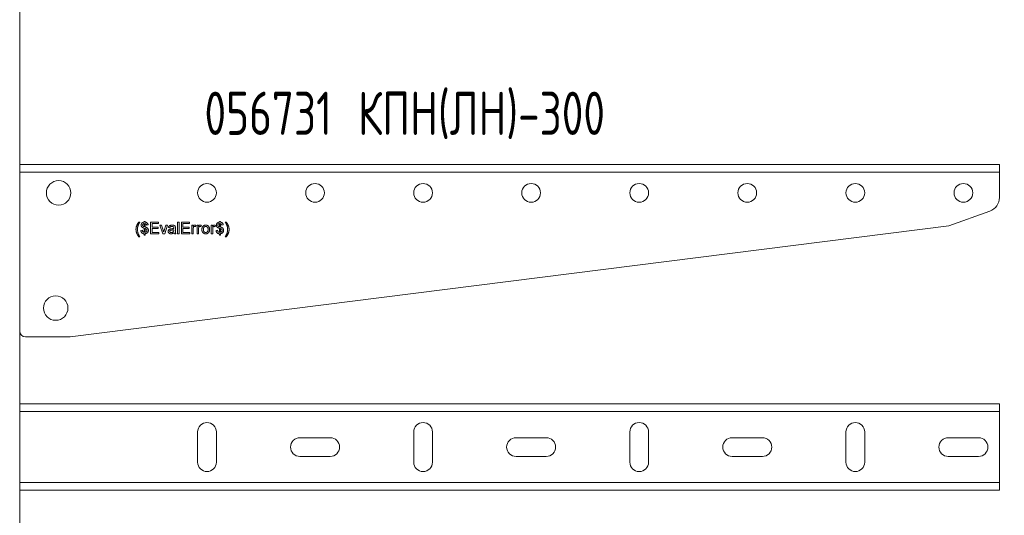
# Model space of a CAD drawing. Header units: millimetres. Extents: x -157 to 1216, y -3 to 919.
# Tile 3 of 9: x 625 to 967, y 403 to 575. Entities that reach past the tile are written whole.
import ezdxf

# ---------------------------------------------------------------- set-up
doc = ezdxf.new("R2010")
doc.units = ezdxf.units.MM
doc.styles.add('SLDTEXTSTYLE0', font='TXT', dxfattribs={"width": 0.7, "bigfont": 'bigfont'})

msp = doc.modelspace()

# ---------------------------------------------------------------- linework, layer by layer
at = {"color": 7, "linetype": 'Continuous', "lineweight": 0}
msp.add_line((624.9, 889.97), (624.9, 291.14), dxfattribs=at)
at = {"color": 7, "linetype": 'Continuous', "lineweight": 15}
for p, q in [((964.84, 524.72), (624.84, 524.72)), ((624.84, 522.02), (624.84, 524.72)), ((964.84, 524.72), (964.84, 522.02)), ((964.84, 522.02), (624.84, 522.02)), ((624.84, 522.02), (624.84, 466.89)), ((964.84, 513.27), (964.84, 522.02)), ((947.3, 503.39), (961.55, 508.57)), ((642.38, 464.89), (947.3, 503.39)), ((666.18, 504.72), (666.54, 504.72)), ((668.07, 504.93), (668.38, 504.93)), ((668.07, 504.72), (668.07, 504.93)), ((668.07, 503.13), (668.07, 504.26)), ((668.07, 501.18), (668.07, 502.6)), ((668.38, 504.93), (668.38, 504.72)), ((668.38, 504.21), (668.38, 503.04)), ((668.38, 502.51), (668.38, 501.18)), ((669.41, 503.75), (668.89, 503.7)), ((670.23, 504.72), (673.05, 504.72)), ((670.23, 500.72), (670.23, 504.72)), ((670.79, 504.26), (670.79, 503.03)), ((673.05, 504.26), (670.79, 504.26)), ((670.79, 503.03), (672.89, 503.03)), ((670.79, 502.57), (670.79, 501.18)), ((672.89, 502.57), (670.79, 502.57)), ((672.89, 503.03), (672.89, 502.57)), ((673.05, 504.72), (673.05, 504.26)), ((673.51, 503.65), (674.05, 503.65)), ((674.53, 500.72), (673.51, 503.65)), ((674.05, 503.65), (674.63, 501.89)), ((675, 501.86), (675.58, 503.65)), ((676.13, 503.65), (675.18, 500.72)), ((675.58, 503.65), (676.13, 503.65)), ((676.95, 502.77), (676.43, 502.83)), ((678.89, 502.62), (678.89, 501.99)), ((679.61, 504.72), (680.13, 504.72)), ((679.61, 500.72), (679.61, 504.72)), ((680.13, 504.72), (680.13, 500.72)), ((680.95, 504.72), (683.77, 504.72)), ((680.95, 500.72), (680.95, 504.72)), ((681.51, 504.26), (681.51, 503.03)), ((683.77, 504.26), (681.51, 504.26)), ((681.51, 503.03), (683.61, 503.03)), ((681.51, 502.57), (681.51, 501.18)), ((683.61, 502.57), (681.51, 502.57)), ((683.61, 503.03), (683.61, 502.57)), ((683.77, 504.72), (683.77, 504.26)), ((684.54, 503.65), (685, 503.65)), ((684.54, 500.72), (684.54, 503.65)), ((685, 503.65), (685, 503.24)), ((686.07, 503.56), (685.91, 503.12)), ((686.38, 503.65), (686.84, 503.65)), ((686.38, 500.72), (686.38, 503.65)), ((686.84, 503.65), (686.84, 503.24)), ((687.92, 503.56), (687.76, 503.12)), ((691.3, 503.65), (691.77, 503.65)), ((691.3, 500.72), (691.3, 503.65)), ((691.77, 503.65), (691.77, 503.24)), ((692.84, 503.56), (692.68, 503.12)), ((694.18, 504.93), (694.48, 504.93)), ((694.18, 504.72), (694.18, 504.93)), ((694.18, 503.13), (694.18, 504.26)), ((694.18, 501.18), (694.18, 502.6)), ((694.48, 504.93), (694.48, 504.72)), ((694.48, 504.21), (694.48, 503.04)), ((694.48, 502.51), (694.48, 501.18)), ((695.51, 503.75), (695, 503.7)), ((696.18, 504.72), (696.54, 504.72)), ((666.54, 499.65), (666.18, 499.65)), ((666.89, 501.85), (667.41, 501.9)), ((668.07, 500.16), (668.07, 500.67)), ((668.38, 500.16), (668.07, 500.16)), ((668.38, 500.72), (668.38, 500.16)), ((673.15, 500.72), (670.23, 500.72)), ((670.79, 501.18), (673.15, 501.18)), ((673.15, 501.18), (673.15, 500.72)), ((675.18, 500.72), (674.53, 500.72)), ((678.33, 501.96), (678.33, 502.11)), ((679.05, 500.72), (678.54, 500.72)), ((680.13, 500.72), (679.61, 500.72)), ((683.87, 500.72), (680.95, 500.72)), ((681.51, 501.18), (683.87, 501.18)), ((683.87, 501.18), (683.87, 500.72)), ((685.05, 500.72), (684.54, 500.72)), ((685.05, 502.28), (685.05, 500.72)), ((686.89, 500.72), (686.38, 500.72)), ((686.89, 502.28), (686.89, 500.72)), ((691.82, 500.72), (691.3, 500.72)), ((691.82, 502.28), (691.82, 500.72)), ((693, 501.85), (693.51, 501.9)), ((694.18, 500.16), (694.18, 500.67)), ((694.48, 500.16), (694.18, 500.16)), ((694.48, 500.72), (694.48, 500.16)), ((696.54, 499.65), (696.18, 499.65)), ((626.84, 464.89), (642.38, 464.89)), ((964.84, 441.66), (624.84, 441.66)), ((624.84, 438.96), (624.84, 441.66)), ((964.84, 441.66), (964.84, 438.96)), ((964.84, 438.96), (624.84, 438.96)), ((624.84, 438.96), (624.84, 414.36)), ((964.84, 414.36), (964.84, 438.96)), ((686.59, 431.91), (686.59, 421.41)), ((693.09, 421.41), (693.09, 431.91)), ((761.59, 431.91), (761.59, 421.41)), ((768.09, 421.41), (768.09, 431.91)), ((836.59, 431.91), (836.59, 421.41)), ((843.09, 421.41), (843.09, 431.91)), ((911.59, 431.91), (911.59, 421.41)), ((918.09, 421.41), (918.09, 431.91)), ((732.59, 429.91), (722.09, 429.91)), ((807.59, 429.91), (797.09, 429.91)), ((882.59, 429.91), (872.09, 429.91)), ((957.59, 429.91), (947.09, 429.91)), ((722.09, 423.41), (732.59, 423.41)), ((797.09, 423.41), (807.59, 423.41)), ((872.09, 423.41), (882.59, 423.41)), ((947.09, 423.41), (957.59, 423.41)), ((964.84, 414.36), (624.84, 414.36)), ((624.84, 411.66), (624.84, 414.36)), ((964.84, 414.36), (964.84, 411.66)), ((964.84, 411.66), (624.84, 411.66))]:
    msp.add_line(p, q, dxfattribs=at)
for centre, radius in [((638.34, 514.89), 4.25), ((689.84, 514.89), 3.25), ((727.34, 514.89), 3.25), ((764.84, 514.89), 3.25), ((802.34, 514.89), 3.25), ((839.84, 514.89), 3.25), ((877.34, 514.89), 3.25), ((914.84, 514.89), 3.25), ((952.34, 514.89), 3.25), ((637.34, 474.9), 4.25)]:
    msp.add_circle(centre, radius, dxfattribs=at)
for centre, radius, start, end in [((959.84, 513.27), 5, 290, 0), ((626.84, 466.89), 2, 180, 270), ((689.84, 431.91), 3.25, 0, 180), ((764.84, 431.91), 3.25, 0, 180), ((839.84, 431.91), 3.25, 0, 180), ((914.84, 431.91), 3.25, 0, 180), ((722.09, 426.66), 3.25, 90, 270), ((732.59, 426.66), 3.25, 270, 90), ((797.09, 426.66), 3.25, 90, 270), ((807.59, 426.66), 3.25, 270, 90), ((872.09, 426.66), 3.25, 90, 270), ((882.59, 426.66), 3.25, 270, 90), ((947.09, 426.66), 3.25, 90, 270), ((957.59, 426.66), 3.25, 270, 90), ((689.84, 421.41), 3.25, 180, 0), ((764.84, 421.41), 3.25, 180, 0), ((839.84, 421.41), 3.25, 180, 0), ((914.84, 421.41), 3.25, 180, 0)]:
    msp.add_arc(centre, radius, start, end, dxfattribs=at)
for points, knots in [([(665.2, 502.19), (665.2, 502.24), (665.2, 502.34), (665.22, 502.5), (665.23, 502.65), (665.25, 502.8), (665.28, 502.95), (665.32, 503.1), (665.36, 503.25), (665.4, 503.34), (665.41, 503.39)], [0, 0, 0, 0, 0.127075, 0.253106, 0.378229, 0.503453, 0.627013, 0.751216, 0.875346, 1, 1, 1, 1]), ([(665.41, 503.39), (665.44, 503.45), (665.48, 503.56), (665.55, 503.73), (665.64, 503.89), (665.73, 504.06), (665.83, 504.23), (665.94, 504.39), (666.05, 504.56), (666.13, 504.67), (666.18, 504.72)], [0, 0, 0, 0, 0.116328, 0.23535, 0.356113, 0.479067, 0.605061, 0.733643, 0.865139, 1, 1, 1, 1]), ([(665.83, 503.18), (665.81, 503.1), (665.78, 502.93), (665.74, 502.68), (665.72, 502.43), (665.72, 502.27), (665.71, 502.18)], [0, 0, 0, 0, 0.252174, 0.501828, 0.751365, 1, 1, 1, 1]), ([(666.1, 503.94), (666.07, 503.88), (666.02, 503.75), (665.95, 503.57), (665.88, 503.37), (665.85, 503.24), (665.83, 503.18)], [0, 0, 0, 0, 0.248942, 0.498415, 0.747745, 1, 1, 1, 1]), ([(666.54, 504.72), (666.51, 504.68), (666.46, 504.59), (666.39, 504.47), (666.32, 504.36), (666.26, 504.26), (666.21, 504.16), (666.17, 504.08), (666.13, 504.01), (666.11, 503.96), (666.1, 503.94)], [0, 0, 0, 0, 0.171442, 0.329597, 0.474924, 0.606986, 0.725026, 0.829847, 0.921894, 1, 1, 1, 1]), ([(667, 503.68), (667, 503.72), (667, 503.8), (667.02, 503.92), (667.05, 504.02), (667.09, 504.13), (667.14, 504.22), (667.2, 504.31), (667.27, 504.4), (667.33, 504.45), (667.36, 504.47)], [0, 0, 0, 0, 0.133018, 0.260143, 0.383647, 0.505361, 0.626223, 0.747427, 0.871919, 1, 1, 1, 1]), ([(667.46, 502.86), (667.43, 502.88), (667.36, 502.92), (667.26, 503), (667.18, 503.09), (667.12, 503.19), (667.06, 503.31), (667.02, 503.42), (667, 503.55), (667, 503.64), (667, 503.68)], [0, 0, 0, 0, 0.125024, 0.246784, 0.367774, 0.489864, 0.613242, 0.737996, 0.866657, 1, 1, 1, 1]), ([(667.36, 504.47), (667.38, 504.49), (667.42, 504.52), (667.49, 504.57), (667.57, 504.61), (667.66, 504.64), (667.75, 504.67), (667.85, 504.69), (667.96, 504.71), (668.04, 504.72), (668.07, 504.72)], [0, 0, 0, 0, 0.10416, 0.212593, 0.326256, 0.445987, 0.572498, 0.707171, 0.848967, 1, 1, 1, 1]), ([(668.07, 502.6), (668.02, 502.62), (667.92, 502.65), (667.77, 502.71), (667.62, 502.78), (667.52, 502.83), (667.46, 502.86)], [0, 0, 0, 0, 0.242065, 0.489025, 0.741623, 1, 1, 1, 1]), ([(668.07, 504.26), (668.03, 504.25), (667.95, 504.24), (667.84, 504.2), (667.74, 504.14), (667.66, 504.08), (667.59, 503.99), (667.54, 503.91), (667.52, 503.81), (667.51, 503.74), (667.51, 503.71)], [0, 0, 0, 0, 0.146643, 0.281454, 0.410514, 0.53484, 0.654662, 0.768687, 0.882727, 1, 1, 1, 1]), ([(667.51, 503.71), (667.51, 503.68), (667.51, 503.61), (667.54, 503.52), (667.57, 503.44), (667.62, 503.37), (667.66, 503.33), (667.7, 503.29), (667.75, 503.26), (667.8, 503.23), (667.86, 503.2), (667.93, 503.18), (668, 503.15), (668.05, 503.13), (668.07, 503.13)], [0, 0, 0, 0, 0.112631, 0.218976, 0.321542, 0.423591, 0.477415, 0.535993, 0.598562, 0.666771, 0.741322, 0.820905, 0.907746, 1, 1, 1, 1]), ([(668.38, 504.72), (668.42, 504.72), (668.48, 504.71), (668.58, 504.69), (668.67, 504.67), (668.75, 504.64), (668.83, 504.61), (668.9, 504.57), (668.97, 504.53), (669.01, 504.49), (669.03, 504.47)], [0, 0, 0, 0, 0.142269, 0.278889, 0.409501, 0.534813, 0.655182, 0.772331, 0.886627, 1, 1, 1, 1]), ([(668.89, 503.7), (668.89, 503.73), (668.87, 503.8), (668.84, 503.9), (668.79, 503.98), (668.73, 504.05), (668.66, 504.11), (668.58, 504.15), (668.48, 504.19), (668.42, 504.2), (668.38, 504.21)], [0, 0, 0, 0, 0.142104, 0.271454, 0.391259, 0.504575, 0.61815, 0.736044, 0.863116, 1, 1, 1, 1]), ([(668.38, 503.04), (668.41, 503.03), (668.46, 503.01), (668.54, 502.99), (668.61, 502.97), (668.68, 502.95), (668.73, 502.93), (668.78, 502.91), (668.82, 502.9), (668.85, 502.89), (668.86, 502.88)], [0, 0, 0, 0, 0.178627, 0.342055, 0.491186, 0.624052, 0.740179, 0.84211, 0.928831, 1, 1, 1, 1]), ([(669, 501.88), (669, 501.91), (668.99, 501.99), (668.97, 502.09), (668.93, 502.18), (668.88, 502.25), (668.83, 502.3), (668.78, 502.33), (668.73, 502.37), (668.68, 502.4), (668.61, 502.43), (668.54, 502.46), (668.46, 502.48), (668.41, 502.5), (668.38, 502.51)], [0, 0, 0, 0, 0.11816, 0.227479, 0.329977, 0.431411, 0.483652, 0.54095, 0.603799, 0.671039, 0.743805, 0.823044, 0.908641, 1, 1, 1, 1]), ([(668.86, 502.88), (668.89, 502.87), (668.96, 502.84), (669.06, 502.78), (669.14, 502.72), (669.22, 502.65), (669.29, 502.57), (669.35, 502.49), (669.39, 502.41), (669.44, 502.31), (669.47, 502.22), (669.49, 502.11), (669.51, 502.01), (669.51, 501.93), (669.51, 501.9)], [0, 0, 0, 0, 0.093405, 0.181636, 0.265946, 0.345739, 0.423734, 0.502054, 0.581345, 0.662286, 0.744236, 0.827944, 0.912686, 1, 1, 1, 1]), ([(669.03, 504.47), (669.06, 504.45), (669.11, 504.41), (669.18, 504.33), (669.23, 504.25), (669.28, 504.16), (669.33, 504.07), (669.36, 503.97), (669.39, 503.86), (669.4, 503.79), (669.41, 503.75)], [0, 0, 0, 0, 0.120869, 0.240588, 0.360416, 0.481246, 0.605793, 0.731756, 0.863508, 1, 1, 1, 1]), ([(676.38, 501.5), (676.38, 501.53), (676.38, 501.6), (676.4, 501.7), (676.43, 501.8), (676.47, 501.89), (676.52, 501.97), (676.58, 502.04), (676.65, 502.11), (676.72, 502.17), (676.8, 502.22), (676.88, 502.26), (676.97, 502.3), (677.03, 502.32), (677.06, 502.33)], [0, 0, 0, 0, 0.090097, 0.177251, 0.262629, 0.347796, 0.431944, 0.513339, 0.593599, 0.672931, 0.753185, 0.833668, 0.916182, 1, 1, 1, 1]), ([(676.43, 502.83), (676.44, 502.87), (676.47, 502.97), (676.52, 503.1), (676.58, 503.21), (676.65, 503.31), (676.74, 503.4), (676.84, 503.48), (676.96, 503.55), (677.09, 503.6), (677.24, 503.64), (677.4, 503.67), (677.58, 503.69), (677.7, 503.7), (677.76, 503.7)], [0, 0, 0, 0, 0.085104, 0.164331, 0.238077, 0.308278, 0.378099, 0.450841, 0.528541, 0.611943, 0.701454, 0.795479, 0.894775, 1, 1, 1, 1]), ([(677.67, 503.24), (677.64, 503.24), (677.59, 503.23), (677.51, 503.23), (677.44, 503.22), (677.38, 503.21), (677.32, 503.2), (677.27, 503.18), (677.22, 503.16), (677.16, 503.13), (677.1, 503.07), (677.04, 502.99), (676.98, 502.89), (676.96, 502.81), (676.95, 502.77)], [0, 0, 0, 0, 0.085183, 0.163702, 0.238284, 0.306613, 0.370646, 0.428821, 0.484512, 0.53564, 0.637269, 0.745279, 0.865314, 1, 1, 1, 1]), ([(677.06, 502.33), (677.09, 502.33), (677.15, 502.35), (677.24, 502.37), (677.36, 502.38), (677.44, 502.39), (677.48, 502.4)], [0, 0, 0, 0, 0.188812, 0.4193, 0.688495, 1, 1, 1, 1]), ([(677.48, 502.4), (677.53, 502.41), (677.62, 502.42), (677.75, 502.44), (677.87, 502.46), (677.98, 502.48), (678.08, 502.5), (678.17, 502.52), (678.25, 502.54), (678.3, 502.56), (678.33, 502.57)], [0, 0, 0, 0, 0.161961, 0.31289, 0.454014, 0.584335, 0.703729, 0.812669, 0.911079, 1, 1, 1, 1]), ([(678.2, 503.08), (678.18, 503.09), (678.15, 503.12), (678.1, 503.15), (678.04, 503.18), (677.97, 503.2), (677.9, 503.21), (677.83, 503.23), (677.75, 503.23), (677.69, 503.23), (677.67, 503.24)], [0, 0, 0, 0, 0.10497, 0.21464, 0.328561, 0.446665, 0.573274, 0.706537, 0.848573, 1, 1, 1, 1]), ([(677.76, 503.7), (677.82, 503.7), (677.93, 503.69), (678.09, 503.68), (678.24, 503.65), (678.37, 503.61), (678.48, 503.57), (678.57, 503.51), (678.65, 503.46), (678.72, 503.39), (678.77, 503.32), (678.81, 503.24), (678.85, 503.15), (678.86, 503.09), (678.87, 503.06)], [0, 0, 0, 0, 0.127702, 0.243368, 0.347189, 0.441283, 0.526055, 0.60282, 0.672114, 0.735775, 0.797778, 0.861765, 0.928534, 1, 1, 1, 1]), ([(678.33, 502.69), (678.33, 502.71), (678.33, 502.75), (678.32, 502.82), (678.31, 502.87), (678.3, 502.93), (678.28, 502.97), (678.26, 503.01), (678.23, 503.05), (678.21, 503.07), (678.2, 503.08)], [0, 0, 0, 0, 0.157694, 0.30275, 0.438168, 0.564705, 0.681763, 0.791831, 0.896524, 1, 1, 1, 1]), ([(678.33, 502.57), (678.33, 502.58), (678.33, 502.61), (678.33, 502.64), (678.33, 502.67), (678.33, 502.68), (678.33, 502.69)], [0, 0, 0, 0, 0.3556804, 0.644278, 0.8590951, 1, 1, 1, 1]), ([(678.87, 503.06), (678.87, 503.03), (678.88, 502.97), (678.89, 502.88), (678.89, 502.75), (678.89, 502.67), (678.89, 502.62)], [0, 0, 0, 0, 0.171461, 0.394486, 0.669995, 1, 1, 1, 1]), ([(685, 503.24), (685.02, 503.28), (685.07, 503.36), (685.15, 503.47), (685.22, 503.55), (685.29, 503.61), (685.36, 503.65), (685.44, 503.68), (685.51, 503.69), (685.57, 503.7), (685.59, 503.7)], [0, 0, 0, 0, 0.189667, 0.3513836, 0.4884271, 0.6009912, 0.7016453, 0.8008709, 0.8989479, 1, 1, 1, 1]), ([(685.13, 502.86), (685.12, 502.82), (685.09, 502.72), (685.07, 502.58), (685.05, 502.43), (685.05, 502.33), (685.05, 502.28)], [0, 0, 0, 0, 0.23826, 0.483736, 0.736379, 1, 1, 1, 1]), ([(685.57, 503.24), (685.55, 503.23), (685.5, 503.23), (685.43, 503.21), (685.36, 503.18), (685.3, 503.14), (685.24, 503.08), (685.19, 503.02), (685.16, 502.94), (685.14, 502.89), (685.13, 502.86)], [0, 0, 0, 0, 0.1182932, 0.2335655, 0.3510375, 0.4725602, 0.5975705, 0.7246442, 0.8581657, 1, 1, 1, 1]), ([(685.91, 503.12), (685.89, 503.13), (685.83, 503.17), (685.75, 503.21), (685.66, 503.23), (685.6, 503.23), (685.57, 503.24)], [0, 0, 0, 0, 0.273331, 0.527147, 0.767135, 1, 1, 1, 1]), ([(685.59, 503.7), (685.63, 503.7), (685.71, 503.69), (685.83, 503.66), (685.96, 503.62), (686.03, 503.58), (686.07, 503.56)], [0, 0, 0, 0, 0.235779, 0.477896, 0.732141, 1, 1, 1, 1]), ([(686.84, 503.24), (686.87, 503.28), (686.92, 503.36), (686.99, 503.47), (687.06, 503.55), (687.14, 503.61), (687.21, 503.65), (687.28, 503.68), (687.36, 503.69), (687.41, 503.7), (687.44, 503.7)], [0, 0, 0, 0, 0.189667, 0.351384, 0.488427, 0.600991, 0.701645, 0.800871, 0.898948, 1, 1, 1, 1]), ([(686.97, 502.86), (686.96, 502.82), (686.94, 502.72), (686.91, 502.58), (686.9, 502.43), (686.9, 502.33), (686.89, 502.28)], [0, 0, 0, 0, 0.23826, 0.483736, 0.736379, 1, 1, 1, 1]), ([(687.42, 503.24), (687.4, 503.23), (687.35, 503.23), (687.28, 503.21), (687.21, 503.18), (687.15, 503.14), (687.09, 503.08), (687.04, 503.02), (687, 502.94), (686.98, 502.89), (686.97, 502.86)], [0, 0, 0, 0, 0.118293, 0.233566, 0.351037, 0.47256, 0.59757, 0.724644, 0.858166, 1, 1, 1, 1]), ([(687.76, 503.12), (687.73, 503.13), (687.68, 503.17), (687.59, 503.21), (687.51, 503.23), (687.45, 503.23), (687.42, 503.24)], [0, 0, 0, 0, 0.273331, 0.527147, 0.767135, 1, 1, 1, 1]), ([(687.44, 503.7), (687.48, 503.7), (687.56, 503.69), (687.68, 503.66), (687.8, 503.62), (687.88, 503.58), (687.92, 503.56)], [0, 0, 0, 0, 0.235779, 0.477896, 0.732141, 1, 1, 1, 1]), ([(688.07, 502.18), (688.08, 502.25), (688.08, 502.37), (688.1, 502.56), (688.13, 502.73), (688.18, 502.88), (688.24, 503.03), (688.32, 503.16), (688.41, 503.27), (688.48, 503.34), (688.51, 503.38)], [0, 0, 0, 0, 0.148743, 0.287828, 0.419547, 0.543761, 0.661832, 0.776707, 0.888407, 1, 1, 1, 1]), ([(688.51, 503.38), (688.54, 503.4), (688.61, 503.45), (688.71, 503.52), (688.81, 503.57), (688.92, 503.62), (689.04, 503.65), (689.16, 503.68), (689.28, 503.69), (689.37, 503.7), (689.41, 503.7)], [0, 0, 0, 0, 0.124302, 0.246336, 0.367599, 0.489098, 0.612371, 0.737766, 0.866431, 1, 1, 1, 1]), ([(689.41, 503.24), (689.38, 503.23), (689.32, 503.23), (689.24, 503.22), (689.16, 503.2), (689.08, 503.17), (689.01, 503.13), (688.94, 503.09), (688.88, 503.04), (688.82, 502.97), (688.76, 502.9), (688.72, 502.83), (688.68, 502.74), (688.64, 502.65), (688.62, 502.54), (688.6, 502.43), (688.59, 502.31), (688.59, 502.23), (688.59, 502.19)], [0, 0, 0, 0, 0.05756, 0.113503, 0.167997, 0.221399, 0.275211, 0.329403, 0.384959, 0.441806, 0.500594, 0.561039, 0.623918, 0.690425, 0.760669, 0.835679, 0.915307, 1, 1, 1, 1]), ([(689.41, 503.7), (689.46, 503.7), (689.55, 503.69), (689.69, 503.68), (689.82, 503.64), (689.94, 503.6), (690.06, 503.55), (690.17, 503.48), (690.27, 503.4), (690.37, 503.31), (690.46, 503.2), (690.53, 503.09), (690.6, 502.97), (690.65, 502.84), (690.69, 502.7), (690.72, 502.55), (690.74, 502.39), (690.74, 502.28), (690.74, 502.22)], [0, 0, 0, 0, 0.064148, 0.125517, 0.185171, 0.243479, 0.301291, 0.358638, 0.417072, 0.476329, 0.536519, 0.596593, 0.65777, 0.720728, 0.785986, 0.853812, 0.925134, 1, 1, 1, 1]), ([(690.23, 502.2), (690.23, 502.24), (690.23, 502.32), (690.22, 502.44), (690.2, 502.55), (690.17, 502.65), (690.14, 502.74), (690.1, 502.83), (690.05, 502.9), (689.99, 502.97), (689.93, 503.03), (689.87, 503.09), (689.8, 503.13), (689.73, 503.17), (689.65, 503.2), (689.58, 503.22), (689.49, 503.23), (689.44, 503.23), (689.41, 503.24)], [0, 0, 0, 0, 0.083119, 0.161653, 0.235528, 0.305134, 0.371179, 0.434403, 0.495472, 0.555373, 0.613359, 0.66965, 0.72456, 0.778126, 0.832426, 0.8866, 0.942216, 1, 1, 1, 1]), ([(691.77, 503.24), (691.79, 503.28), (691.84, 503.36), (691.92, 503.47), (691.99, 503.55), (692.06, 503.61), (692.13, 503.65), (692.21, 503.68), (692.28, 503.69), (692.34, 503.7), (692.36, 503.7)], [0, 0, 0, 0, 0.189667, 0.351384, 0.488427, 0.600991, 0.701645, 0.800871, 0.898948, 1, 1, 1, 1]), ([(691.9, 502.86), (691.88, 502.82), (691.86, 502.72), (691.84, 502.58), (691.82, 502.43), (691.82, 502.33), (691.82, 502.28)], [0, 0, 0, 0, 0.23826, 0.483736, 0.736379, 1, 1, 1, 1]), ([(692.34, 503.24), (692.32, 503.23), (692.27, 503.23), (692.2, 503.21), (692.13, 503.18), (692.07, 503.14), (692.01, 503.08), (691.96, 503.02), (691.92, 502.94), (691.91, 502.89), (691.9, 502.86)], [0, 0, 0, 0, 0.118293, 0.233566, 0.351037, 0.47256, 0.59757, 0.724644, 0.858166, 1, 1, 1, 1]), ([(692.68, 503.12), (692.66, 503.13), (692.6, 503.17), (692.52, 503.21), (692.43, 503.23), (692.37, 503.23), (692.34, 503.24)], [0, 0, 0, 0, 0.273331, 0.527147, 0.767135, 1, 1, 1, 1]), ([(692.36, 503.7), (692.4, 503.7), (692.48, 503.69), (692.6, 503.66), (692.73, 503.62), (692.8, 503.58), (692.84, 503.56)], [0, 0, 0, 0, 0.235779, 0.477896, 0.732141, 1, 1, 1, 1]), ([(693.1, 503.68), (693.1, 503.72), (693.1, 503.8), (693.12, 503.92), (693.15, 504.02), (693.19, 504.13), (693.24, 504.22), (693.3, 504.31), (693.38, 504.4), (693.43, 504.45), (693.46, 504.47)], [0, 0, 0, 0, 0.1330183, 0.260143, 0.3836473, 0.5053615, 0.6262233, 0.7474268, 0.8719188, 1, 1, 1, 1]), ([(693.57, 502.86), (693.53, 502.88), (693.46, 502.92), (693.37, 503), (693.29, 503.09), (693.22, 503.19), (693.17, 503.31), (693.13, 503.42), (693.1, 503.55), (693.1, 503.64), (693.1, 503.68)], [0, 0, 0, 0, 0.125024, 0.246784, 0.367774, 0.489864, 0.613242, 0.737996, 0.866657, 1, 1, 1, 1]), ([(693.46, 504.47), (693.48, 504.49), (693.52, 504.52), (693.6, 504.57), (693.68, 504.61), (693.76, 504.64), (693.85, 504.67), (693.96, 504.69), (694.06, 504.71), (694.14, 504.72), (694.18, 504.72)], [0, 0, 0, 0, 0.10416, 0.212593, 0.326256, 0.445987, 0.572498, 0.707171, 0.848967, 1, 1, 1, 1]), ([(694.18, 502.6), (694.13, 502.62), (694.02, 502.65), (693.87, 502.71), (693.72, 502.78), (693.62, 502.83), (693.57, 502.86)], [0, 0, 0, 0, 0.242065, 0.489025, 0.741623, 1, 1, 1, 1]), ([(694.18, 504.26), (694.13, 504.25), (694.05, 504.24), (693.94, 504.2), (693.84, 504.14), (693.76, 504.08), (693.7, 503.99), (693.65, 503.91), (693.62, 503.81), (693.61, 503.74), (693.61, 503.71)], [0, 0, 0, 0, 0.146643, 0.281454, 0.410514, 0.53484, 0.654662, 0.768687, 0.882727, 1, 1, 1, 1]), ([(693.61, 503.71), (693.61, 503.68), (693.62, 503.61), (693.64, 503.52), (693.68, 503.44), (693.72, 503.37), (693.76, 503.33), (693.81, 503.29), (693.85, 503.26), (693.9, 503.23), (693.96, 503.2), (694.03, 503.18), (694.1, 503.15), (694.15, 503.13), (694.18, 503.13)], [0, 0, 0, 0, 0.112631, 0.218976, 0.321542, 0.423591, 0.477415, 0.535993, 0.598562, 0.666771, 0.741322, 0.820905, 0.907746, 1, 1, 1, 1]), ([(694.48, 504.72), (694.52, 504.72), (694.58, 504.71), (694.68, 504.69), (694.77, 504.67), (694.85, 504.64), (694.93, 504.61), (695.01, 504.57), (695.07, 504.53), (695.12, 504.49), (695.14, 504.47)], [0, 0, 0, 0, 0.142269, 0.278889, 0.409501, 0.534813, 0.655182, 0.772331, 0.886627, 1, 1, 1, 1]), ([(695, 503.7), (694.99, 503.73), (694.97, 503.8), (694.94, 503.9), (694.89, 503.98), (694.83, 504.05), (694.76, 504.11), (694.68, 504.15), (694.59, 504.19), (694.52, 504.2), (694.48, 504.21)], [0, 0, 0, 0, 0.142104, 0.271454, 0.391259, 0.504575, 0.61815, 0.736044, 0.863116, 1, 1, 1, 1]), ([(694.48, 503.04), (694.51, 503.03), (694.57, 503.01), (694.65, 502.99), (694.72, 502.97), (694.78, 502.95), (694.84, 502.93), (694.88, 502.91), (694.93, 502.9), (694.95, 502.89), (694.96, 502.88)], [0, 0, 0, 0, 0.178627, 0.342055, 0.491186, 0.624052, 0.740179, 0.84211, 0.928831, 1, 1, 1, 1]), ([(695.1, 501.88), (695.1, 501.91), (695.1, 501.99), (695.07, 502.09), (695.03, 502.18), (694.98, 502.25), (694.93, 502.3), (694.89, 502.33), (694.84, 502.37), (694.78, 502.4), (694.71, 502.43), (694.64, 502.46), (694.57, 502.48), (694.51, 502.5), (694.48, 502.51)], [0, 0, 0, 0, 0.11816, 0.227479, 0.329977, 0.431411, 0.483652, 0.54095, 0.603799, 0.671039, 0.743805, 0.823044, 0.908641, 1, 1, 1, 1]), ([(694.96, 502.88), (695, 502.87), (695.06, 502.84), (695.16, 502.78), (695.25, 502.72), (695.32, 502.65), (695.39, 502.57), (695.45, 502.49), (695.5, 502.41), (695.54, 502.31), (695.57, 502.22), (695.6, 502.11), (695.61, 502.01), (695.61, 501.93), (695.61, 501.9)], [0, 0, 0, 0, 0.093405, 0.181636, 0.265946, 0.345739, 0.423734, 0.502054, 0.581345, 0.662286, 0.744236, 0.827944, 0.912686, 1, 1, 1, 1]), ([(695.14, 504.47), (695.16, 504.45), (695.21, 504.41), (695.28, 504.33), (695.34, 504.25), (695.39, 504.16), (695.43, 504.07), (695.46, 503.97), (695.49, 503.86), (695.5, 503.79), (695.51, 503.75)], [0, 0, 0, 0, 0.120869, 0.240588, 0.360416, 0.481246, 0.605793, 0.731756, 0.863508, 1, 1, 1, 1]), ([(696.62, 503.93), (696.61, 503.95), (696.59, 504), (696.55, 504.07), (696.5, 504.16), (696.45, 504.25), (696.39, 504.35), (696.33, 504.47), (696.25, 504.59), (696.2, 504.68), (696.18, 504.72)], [0, 0, 0, 0, 0.078194, 0.169797, 0.274861, 0.393378, 0.525446, 0.670217, 0.828145, 1, 1, 1, 1]), ([(696.54, 504.72), (696.58, 504.67), (696.66, 504.56), (696.78, 504.39), (696.89, 504.23), (696.98, 504.06), (697.08, 503.89), (697.16, 503.73), (697.23, 503.56), (697.28, 503.45), (697.3, 503.39)], [0, 0, 0, 0, 0.1348612, 0.2663574, 0.3949391, 0.5209325, 0.6438866, 0.7646504, 0.8836721, 1, 1, 1, 1]), ([(696.88, 503.17), (696.86, 503.24), (696.83, 503.37), (696.77, 503.56), (696.7, 503.75), (696.65, 503.87), (696.62, 503.93)], [0, 0, 0, 0, 0.251961, 0.501505, 0.750845, 1, 1, 1, 1]), ([(697, 502.18), (697, 502.27), (696.99, 502.43), (696.97, 502.68), (696.93, 502.93), (696.9, 503.09), (696.88, 503.17)], [0, 0, 0, 0, 0.249007, 0.498928, 0.748182, 1, 1, 1, 1]), ([(697.3, 503.39), (697.32, 503.34), (697.35, 503.25), (697.39, 503.1), (697.43, 502.95), (697.46, 502.8), (697.48, 502.65), (697.5, 502.5), (697.51, 502.34), (697.51, 502.24), (697.51, 502.19)], [0, 0, 0, 0, 0.124647, 0.248953, 0.3729942, 0.4965467, 0.6217645, 0.7469501, 0.8729316, 1, 1, 1, 1]), ([(666.18, 499.65), (666.14, 499.69), (666.07, 499.77), (665.98, 499.9), (665.89, 500.04), (665.8, 500.18), (665.71, 500.33), (665.63, 500.49), (665.56, 500.64), (665.48, 500.81), (665.42, 500.97), (665.36, 501.14), (665.31, 501.31), (665.27, 501.48), (665.24, 501.66), (665.22, 501.83), (665.21, 502.01), (665.2, 502.13), (665.2, 502.19)], [0, 0, 0, 0, 0.058199, 0.117135, 0.176904, 0.237502, 0.298701, 0.361115, 0.424555, 0.489082, 0.554043, 0.61808, 0.682084, 0.745568, 0.808923, 0.872415, 0.935847, 1, 1, 1, 1]), ([(665.71, 502.18), (665.72, 502.08), (665.72, 501.87), (665.76, 501.55), (665.83, 501.23), (665.92, 500.91), (666.03, 500.59), (666.17, 500.27), (666.34, 499.96), (666.47, 499.75), (666.54, 499.65)], [0, 0, 0, 0, 0.117397, 0.23585, 0.35552, 0.477423, 0.602238, 0.730602, 0.862838, 1, 1, 1, 1]), ([(668.07, 500.67), (668.02, 500.68), (667.9, 500.7), (667.75, 500.73), (667.61, 500.78), (667.48, 500.83), (667.37, 500.9), (667.26, 500.99), (667.17, 501.09), (667.08, 501.21), (667.01, 501.35), (666.95, 501.5), (666.91, 501.67), (666.9, 501.79), (666.89, 501.85)], [0, 0, 0, 0, 0.095493, 0.182498, 0.262515, 0.335131, 0.405225, 0.477756, 0.553764, 0.634475, 0.719484, 0.807666, 0.900994, 1, 1, 1, 1]), ([(667.41, 501.9), (667.41, 501.88), (667.42, 501.82), (667.44, 501.75), (667.46, 501.68), (667.48, 501.62), (667.51, 501.56), (667.54, 501.51), (667.57, 501.47), (667.59, 501.44), (667.6, 501.42)], [0, 0, 0, 0, 0.1533052, 0.2970837, 0.4331508, 0.5604229, 0.6800235, 0.7920485, 0.8985364, 1, 1, 1, 1]), ([(667.6, 501.42), (667.62, 501.41), (667.65, 501.37), (667.7, 501.33), (667.76, 501.29), (667.82, 501.26), (667.88, 501.23), (667.94, 501.21), (668.01, 501.19), (668.05, 501.19), (668.07, 501.18)], [0, 0, 0, 0, 0.132315, 0.26097, 0.38481, 0.506885, 0.629554, 0.751166, 0.875182, 1, 1, 1, 1]), ([(669.51, 501.9), (669.51, 501.86), (669.51, 501.78), (669.49, 501.66), (669.47, 501.55), (669.43, 501.45), (669.39, 501.35), (669.33, 501.25), (669.27, 501.16), (669.2, 501.07), (669.11, 501), (669.03, 500.93), (668.93, 500.87), (668.83, 500.82), (668.73, 500.78), (668.62, 500.75), (668.5, 500.73), (668.42, 500.73), (668.38, 500.72)], [0, 0, 0, 0, 0.0668044, 0.1310135, 0.1934433, 0.2543937, 0.3149436, 0.3753142, 0.4361587, 0.4982055, 0.5604299, 0.621186, 0.6817747, 0.7428644, 0.8042796, 0.8674392, 0.9325609, 1, 1, 1, 1]), ([(668.38, 501.18), (668.42, 501.19), (668.51, 501.2), (668.63, 501.25), (668.73, 501.32), (668.81, 501.39), (668.86, 501.45), (668.9, 501.51), (668.93, 501.56), (668.96, 501.62), (668.97, 501.68), (668.99, 501.74), (669, 501.81), (669, 501.85), (669, 501.88)], [0, 0, 0, 0, 0.127683, 0.250337, 0.371339, 0.495045, 0.55764, 0.619433, 0.680758, 0.741748, 0.803506, 0.867122, 0.932255, 1, 1, 1, 1]), ([(674.63, 501.89), (674.67, 501.8), (674.73, 501.6), (674.79, 501.41), (674.82, 501.31)], [0, 0, 0, 0, 0.49386, 1, 1, 1, 1]), ([(674.82, 501.31), (674.83, 501.35), (674.85, 501.43), (674.9, 501.57), (674.94, 501.71), (674.98, 501.81), (675, 501.86)], [0, 0, 0, 0, 0.216947, 0.455437, 0.716867, 1, 1, 1, 1]), ([(677.34, 500.67), (677.3, 500.67), (677.23, 500.67), (677.12, 500.68), (677.02, 500.7), (676.93, 500.73), (676.85, 500.76), (676.77, 500.8), (676.69, 500.85), (676.63, 500.9), (676.57, 500.96), (676.52, 501.03), (676.48, 501.1), (676.44, 501.17), (676.41, 501.24), (676.4, 501.33), (676.38, 501.41), (676.38, 501.47), (676.38, 501.5)], [0, 0, 0, 0, 0.078668, 0.152594, 0.222863, 0.289895, 0.354043, 0.415825, 0.476257, 0.535647, 0.59403, 0.651213, 0.707464, 0.763721, 0.820383, 0.878679, 0.938165, 1, 1, 1, 1]), ([(677.56, 501.95), (677.51, 501.94), (677.43, 501.93), (677.32, 501.91), (677.22, 501.89), (677.15, 501.87), (677.09, 501.84), (677.04, 501.81), (677, 501.77), (676.96, 501.73), (676.93, 501.68), (676.91, 501.63), (676.9, 501.58), (676.9, 501.54), (676.89, 501.53)], [0, 0, 0, 0, 0.157185, 0.29012, 0.398897, 0.484813, 0.556527, 0.62447, 0.689792, 0.753816, 0.816677, 0.877383, 0.938132, 1, 1, 1, 1]), ([(676.89, 501.53), (676.9, 501.5), (676.9, 501.45), (676.93, 501.37), (676.97, 501.3), (677.04, 501.24), (677.12, 501.19), (677.22, 501.16), (677.33, 501.14), (677.41, 501.13), (677.46, 501.13)], [0, 0, 0, 0, 0.1061585, 0.2086435, 0.3126828, 0.425749, 0.5481445, 0.6816951, 0.8315092, 1, 1, 1, 1]), ([(678.38, 501.08), (678.34, 501.05), (678.25, 500.98), (678.12, 500.89), (677.99, 500.82), (677.86, 500.76), (677.74, 500.72), (677.61, 500.69), (677.48, 500.67), (677.38, 500.67), (677.34, 500.67)], [0, 0, 0, 0, 0.149631, 0.288282, 0.415682, 0.534026, 0.647897, 0.762563, 0.879642, 1, 1, 1, 1]), ([(677.46, 501.13), (677.5, 501.13), (677.59, 501.14), (677.71, 501.16), (677.83, 501.2), (677.94, 501.25), (678.04, 501.31), (678.12, 501.39), (678.2, 501.46), (678.23, 501.52), (678.25, 501.55)], [0, 0, 0, 0, 0.140553, 0.275516, 0.406786, 0.536132, 0.661649, 0.779376, 0.890775, 1, 1, 1, 1]), ([(678.33, 502.11), (678.31, 502.1), (678.26, 502.08), (678.18, 502.06), (678.1, 502.04), (678.01, 502.02), (677.91, 502), (677.8, 501.98), (677.68, 501.96), (677.6, 501.95), (677.56, 501.95)], [0, 0, 0, 0, 0.091169, 0.192402, 0.302457, 0.421923, 0.552321, 0.691338, 0.841219, 1, 1, 1, 1]), ([(678.25, 501.55), (678.26, 501.58), (678.29, 501.63), (678.31, 501.73), (678.33, 501.84), (678.33, 501.92), (678.33, 501.96)], [0, 0, 0, 0, 0.201655, 0.433631, 0.697639, 1, 1, 1, 1]), ([(678.54, 500.72), (678.52, 500.75), (678.48, 500.8), (678.44, 500.89), (678.4, 500.98), (678.39, 501.05), (678.38, 501.08)], [0, 0, 0, 0, 0.245708, 0.491046, 0.741711, 1, 1, 1, 1]), ([(678.89, 501.99), (678.89, 501.94), (678.9, 501.84), (678.9, 501.7), (678.9, 501.57), (678.9, 501.45), (678.91, 501.35), (678.91, 501.26), (678.92, 501.19), (678.93, 501.11), (678.94, 501.02), (678.97, 500.92), (679, 500.82), (679.03, 500.75), (679.05, 500.72)], [0, 0, 0, 0, 0.121729, 0.23228, 0.332288, 0.421154, 0.500089, 0.567887, 0.625241, 0.671538, 0.75364, 0.835292, 0.91739, 1, 1, 1, 1]), ([(689.41, 500.67), (689.36, 500.67), (689.26, 500.68), (689.13, 500.69), (688.99, 500.72), (688.87, 500.77), (688.75, 500.82), (688.64, 500.89), (688.54, 500.97), (688.44, 501.06), (688.35, 501.16), (688.28, 501.28), (688.22, 501.4), (688.16, 501.54), (688.12, 501.68), (688.09, 501.84), (688.08, 502.01), (688.07, 502.12), (688.07, 502.18)], [0, 0, 0, 0, 0.063918, 0.125105, 0.18417, 0.241758, 0.298585, 0.354786, 0.411839, 0.469658, 0.528418, 0.587973, 0.649012, 0.712542, 0.778764, 0.848337, 0.922071, 1, 1, 1, 1]), ([(688.59, 502.19), (688.59, 502.14), (688.59, 502.06), (688.6, 501.94), (688.62, 501.83), (688.64, 501.73), (688.68, 501.63), (688.72, 501.54), (688.76, 501.46), (688.82, 501.39), (688.88, 501.33), (688.94, 501.28), (689.01, 501.23), (689.08, 501.2), (689.16, 501.17), (689.24, 501.15), (689.32, 501.14), (689.38, 501.13), (689.41, 501.13)], [0, 0, 0, 0, 0.085081, 0.164574, 0.239456, 0.309581, 0.375975, 0.43923, 0.500027, 0.558716, 0.615846, 0.670968, 0.725068, 0.778789, 0.832288, 0.88669, 0.942537, 1, 1, 1, 1]), ([(690.74, 502.22), (690.74, 502.18), (690.74, 502.09), (690.73, 501.96), (690.72, 501.84), (690.7, 501.73), (690.68, 501.62), (690.65, 501.52), (690.62, 501.43), (690.58, 501.35), (690.53, 501.27), (690.49, 501.19), (690.43, 501.12), (690.37, 501.06), (690.31, 501), (690.24, 500.94), (690.17, 500.89), (690.07, 500.83), (689.94, 500.77), (689.77, 500.71), (689.59, 500.68), (689.47, 500.67), (689.41, 500.67)], [0, 0, 0, 0, 0.0587034, 0.1140529, 0.1664791, 0.216091, 0.2627523, 0.3070009, 0.3489468, 0.3888076, 0.4271377, 0.4650598, 0.5024884, 0.5396484, 0.5770084, 0.6142741, 0.6524032, 0.6908327, 0.7678884, 0.8442066, 0.9211323, 1, 1, 1, 1]), ([(689.41, 501.13), (689.44, 501.13), (689.49, 501.13), (689.58, 501.15), (689.66, 501.17), (689.73, 501.2), (689.8, 501.24), (689.87, 501.28), (689.94, 501.33), (690, 501.4), (690.05, 501.47), (690.1, 501.55), (690.14, 501.63), (690.17, 501.73), (690.2, 501.84), (690.22, 501.95), (690.23, 502.07), (690.23, 502.16), (690.23, 502.2)], [0, 0, 0, 0, 0.056533, 0.111546, 0.164924, 0.218049, 0.271168, 0.32445, 0.379524, 0.436254, 0.494948, 0.555594, 0.618885, 0.686313, 0.756971, 0.832892, 0.913932, 1, 1, 1, 1]), ([(694.18, 500.67), (694.12, 500.68), (694.01, 500.7), (693.85, 500.73), (693.71, 500.78), (693.58, 500.83), (693.47, 500.9), (693.37, 500.99), (693.27, 501.09), (693.19, 501.21), (693.11, 501.35), (693.05, 501.5), (693.02, 501.67), (693, 501.79), (693, 501.85)], [0, 0, 0, 0, 0.095493, 0.182498, 0.262515, 0.335131, 0.405225, 0.477756, 0.553764, 0.634475, 0.719484, 0.807666, 0.900994, 1, 1, 1, 1]), ([(693.51, 501.9), (693.51, 501.88), (693.52, 501.82), (693.54, 501.75), (693.56, 501.68), (693.58, 501.62), (693.61, 501.56), (693.64, 501.51), (693.67, 501.47), (693.69, 501.44), (693.7, 501.42)], [0, 0, 0, 0, 0.153305, 0.297084, 0.433151, 0.560423, 0.680024, 0.792048, 0.898536, 1, 1, 1, 1]), ([(693.7, 501.42), (693.72, 501.41), (693.75, 501.37), (693.81, 501.33), (693.86, 501.29), (693.92, 501.26), (693.98, 501.23), (694.04, 501.21), (694.11, 501.19), (694.15, 501.19), (694.18, 501.18)], [0, 0, 0, 0, 0.132315, 0.26097, 0.38481, 0.506885, 0.629554, 0.751166, 0.875182, 1, 1, 1, 1]), ([(695.61, 501.9), (695.61, 501.86), (695.61, 501.78), (695.59, 501.66), (695.57, 501.55), (695.54, 501.45), (695.49, 501.35), (695.44, 501.25), (695.37, 501.16), (695.3, 501.07), (695.22, 501), (695.13, 500.93), (695.04, 500.87), (694.94, 500.82), (694.83, 500.78), (694.72, 500.75), (694.6, 500.73), (694.52, 500.73), (694.48, 500.72)], [0, 0, 0, 0, 0.066804, 0.131013, 0.193443, 0.254394, 0.314944, 0.375314, 0.436159, 0.498205, 0.56043, 0.621186, 0.681775, 0.742864, 0.80428, 0.867439, 0.932561, 1, 1, 1, 1]), ([(694.48, 501.18), (694.53, 501.19), (694.61, 501.2), (694.73, 501.25), (694.83, 501.32), (694.91, 501.39), (694.97, 501.45), (695, 501.51), (695.03, 501.56), (695.06, 501.62), (695.08, 501.68), (695.09, 501.74), (695.1, 501.81), (695.1, 501.85), (695.1, 501.88)], [0, 0, 0, 0, 0.127683, 0.250337, 0.371339, 0.495045, 0.55764, 0.619433, 0.680758, 0.741748, 0.803506, 0.867122, 0.932255, 1, 1, 1, 1]), ([(696.18, 499.65), (696.24, 499.75), (696.37, 499.96), (696.54, 500.27), (696.68, 500.59), (696.79, 500.91), (696.89, 501.23), (696.95, 501.55), (696.99, 501.87), (696.99, 502.08), (697, 502.18)], [0, 0, 0, 0, 0.137162, 0.269398, 0.397762, 0.522577, 0.64448, 0.76415, 0.882603, 1, 1, 1, 1]), ([(697.51, 502.19), (697.51, 502.13), (697.51, 502.01), (697.49, 501.83), (697.47, 501.66), (697.44, 501.48), (697.4, 501.31), (697.35, 501.14), (697.29, 500.97), (697.23, 500.81), (697.15, 500.64), (697.08, 500.49), (697, 500.33), (696.91, 500.18), (696.82, 500.04), (696.73, 499.9), (696.64, 499.77), (696.57, 499.69), (696.54, 499.65)], [0, 0, 0, 0, 0.064166, 0.12761, 0.191115, 0.254533, 0.318029, 0.382045, 0.446188, 0.511162, 0.575702, 0.63928, 0.701572, 0.762782, 0.82324, 0.883021, 0.941969, 1, 1, 1, 1])]:
    msp.add_open_spline(points, degree=3, knots=knots, dxfattribs=at)

# ---------------------------------------------------------------- texts
at = {"color": 7, "linetype": 'Continuous', "lineweight": 0, "insert": (688.98, 550), "char_height": 15, "attachment_point": 1, "style": 'SLDTEXTSTYLE0'}
msp.add_mtext('056731 \\M+1844B\\M+18450\\M+1844E(\\M+1844C\\M+1844E)-300', dxfattribs=at)

doc.saveas('drawing.dxf')
